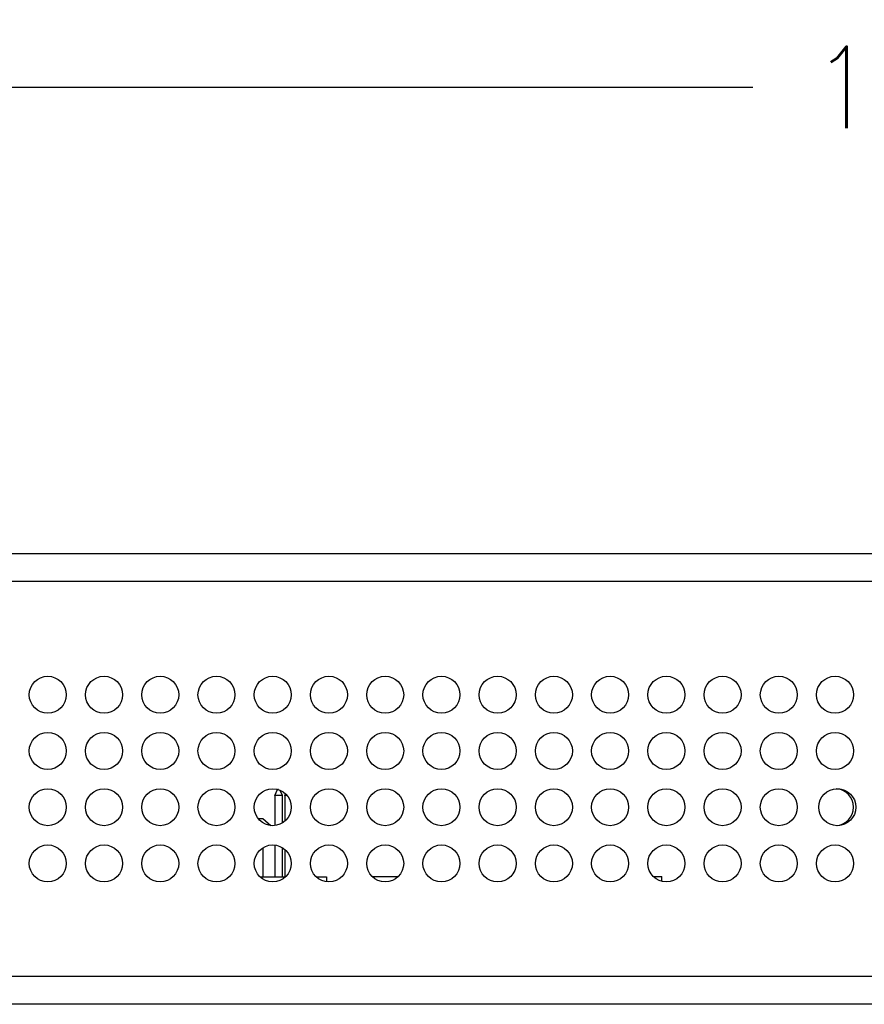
# Model space of a CAD drawing. Header units: inches. Extents: x 2.2 to 24.2, y 1.1 to 18.1.
# Tile 13 of 106: x 11.3 to 12.7, y 8.3 to 10. Entities that reach past the tile are written whole.
import ezdxf

# ---------------------------------------------------------------- set-up
doc = ezdxf.new("R2010")
doc.units = ezdxf.units.IN
doc.header["$MEASUREMENT"] = 0
doc.layers.add('1', color=7, linetype='Continuous')
doc.styles.add('CONVERTER_11', font='txt.shx', dxfattribs={"width": 0.9})
doc.dimstyles.new('ME10_DIM_12', dxfattribs={"dimtxt": 0.275591, "dimasz": 0.275591, "dimexe": 0.159843, "dimexo": 0.1, "dimgap": 0.2, "dimtad": 0, "dimtih": 1, "dimtoh": 1, "dimzin": 4, "dimdsep": 46, "dimtxsty": 'CONVERTER_11', "dimsah": 1, "dimcen": 0.09, "dimclrd": 140, "dimclre": 140, "dimclrt": 4, "dimadec": 0, "dimazin": 0, "dimtfac": 1, "dimtdec": 4, "dimtix": 1, "dimtofl": 0, "dimtmove": 0, "dimatfit": 0, "dimfxl": 1, "dimtolj": 1, "dimtzin": 0, "dimarcsym": 0})

# ---------------------------------------------------------------- blocks, each defined once
blk = doc.blocks.new('B250_front_panel__1', base_point=(20.0993, 16.5393))
at = {"color": 7, "linetype": 'Continuous'}
for p, q in [((30.4057, 18.1005), (20.558, 18.1005)), ((23.442, 17.2839), (23.45, 17.3039)), ((23.4537, 17.3039), (23.45, 17.3039)), ((23.467, 17.2839), (23.46, 17.3014)), ((23.467, 17.2839), (23.442, 17.2839)), ((23.442, 17.2839), (23.442, 17.1825)), ((23.467, 17.1912), (23.467, 17.2839)), ((23.475, 17.2839), (23.4774, 17.2897)), ((23.4828, 17.2839), (23.475, 17.2839)), ((23.475, 17.2839), (23.475, 17.1971)), ((23.3851, 17.2059), (23.4005, 17.2059)), ((23.4005, 17.2059), (23.4285, 17.1823)), ((23.4005, 17.1071), (23.4005, 17.0089)), ((23.442, 17.1165), (23.442, 17.0089)), ((23.467, 17.0089), (23.467, 17.1077)), ((23.475, 17.1019), (23.475, 17.0089)), ((23.3915, 17.0089), (23.4005, 17.0089)), ((23.4005, 17.0089), (23.442, 17.0089)), ((23.442, 17.0089), (23.467, 17.0089)), ((23.467, 17.0089), (23.475, 17.0089)), ((23.475, 17.0089), (23.477, 17.0089)), ((23.5815, 17.0089), (23.5825, 17.0089)), ((23.5825, 17.0089), (23.6155, 17.0089)), ((23.5825, 17.0089), (23.5825, 17.008)), ((23.6155, 17.0089), (23.6155, 16.9926)), ((23.7705, 17.0109), (23.8591, 17.0109)), ((23.7705, 17.0098), (23.7705, 17.0109)), ((24.7195, 17.0109), (24.7485, 17.0109)), ((24.7485, 16.994), (24.7485, 17.0109)), ((29.5411, 16.5785), (22.0675, 16.5785))]:
    blk.add_line(p, q, dxfattribs=at)
at = {"color": 124, "linetype": 'Continuous'}
for p, q in [((30.8705, 18.0067), (20.558, 18.0067)), ((30.8705, 16.6722), (20.558, 16.6722))]:
    blk.add_line(p, q, dxfattribs=at)
at = {"color": 7, "linetype": 'Continuous'}
for centre in [(22.6743, 17.6245), (22.8643, 17.6245), (23.0543, 17.6245), (23.2443, 17.6245), (23.4343, 17.6245), (23.6243, 17.6245), (23.8143, 17.6245), (24.0043, 17.6245), (24.1943, 17.6245), (24.3843, 17.6245), (24.5743, 17.6245), (24.7643, 17.6245), (24.9543, 17.6245), (25.1443, 17.6245), (25.3343, 17.6245), (22.6743, 17.4345), (22.8643, 17.4345), (23.0543, 17.4345), (23.2443, 17.4345), (23.4343, 17.4345), (23.6243, 17.4345), (23.8143, 17.4345), (24.0043, 17.4345), (24.1943, 17.4345), (24.3843, 17.4345), (24.5743, 17.4345), (24.7643, 17.4345), (24.9543, 17.4345), (25.1443, 17.4345), (25.3343, 17.4345), (22.6743, 17.2445), (22.8643, 17.2445), (23.0543, 17.2445), (23.2443, 17.2445), (23.4343, 17.2445), (23.6243, 17.2445), (23.8143, 17.2445), (24.0043, 17.2445), (24.1943, 17.2445), (24.3843, 17.2445), (24.5743, 17.2445), (24.7643, 17.2445), (24.9543, 17.2445), (25.1443, 17.2445), (25.3419, 17.2445), (22.6743, 17.0545), (22.8643, 17.0545), (23.0543, 17.0545), (23.2443, 17.0545), (23.4343, 17.0545), (23.6243, 17.0545), (23.8143, 17.0545), (24.0043, 17.0545), (24.1943, 17.0545), (24.3843, 17.0545), (24.5743, 17.0545), (24.7643, 17.0545), (24.9543, 17.0545), (25.1443, 17.0545), (25.3343, 17.0545)]:
    blk.add_circle(centre, 0.0625, dxfattribs=at)
for start, end in [(0, 86.5271), (273.4729, 0)]:
    blk.add_arc((25.3343, 17.2445), 0.0625, start, end, dxfattribs=at)
blk = doc.blocks.new('cu_usrp-twinrx__2', base_point=(20.0993, 16.5393))
blk.add_blockref('B250_front_panel__1', (20.0993, 16.5393))
blk = doc.blocks.new('*D19')
at = {"layer": '1', "color": 140, "linetype": 'Continuous'}
for p, q in [((20.4643, 18.1067), (20.4643, 19.8365)), ((30.9643, 18.1067), (30.9643, 19.8365)), ((25.0561, 19.6767), (20.4643, 19.6767)), ((30.9643, 19.6767), (26.3725, 19.6767))]:
    blk.add_line(p, q, dxfattribs=at)
at = {"layer": '1', "color": 140}
for points in [[(20.7399, 19.7129), (20.7399, 19.6404), (20.4643, 19.6767)], [(30.6887, 19.6404), (30.6887, 19.7129), (30.9643, 19.6767)]]:
    blk.add_solid(points, dxfattribs=at)
at = {"layer": '1', "color": 4, "insert": (25.2561, 19.5389), "char_height": 0.27559, "attachment_point": 7, "rotation": 0.0001, "line_spacing_factor": 0.60024, "style": 'CONVERTER_11'}
blk.add_mtext('10.50', dxfattribs=at)
blk = doc.blocks.new('FRONT1', base_point=(25.7143, 17.3598))
blk.add_blockref('cu_usrp-twinrx__2', (20.0993, 16.5393))
at = {"layer": '1'}
dim = blk.add_linear_dim(base=(30.9643, 19.6767), p1=(20.4643, 18.0067), p2=(30.9643, 18.0067), dimstyle='ME10_DIM_12', dxfattribs=at)
dim.commit()
dim.dimension.update_dxf_attribs({"geometry": '*D19', "text_midpoint": (25.7143, 19.6767), "text_rotation": 0.0001})

msp = doc.modelspace()

# ---------------------------------------------------------------- block references
at = {"xscale": 0.5, "yscale": 0.5, "zscale": 0.5}
msp.add_blockref('FRONT1', (12.8571, 8.6799), dxfattribs=at)

doc.saveas('drawing.dxf')
